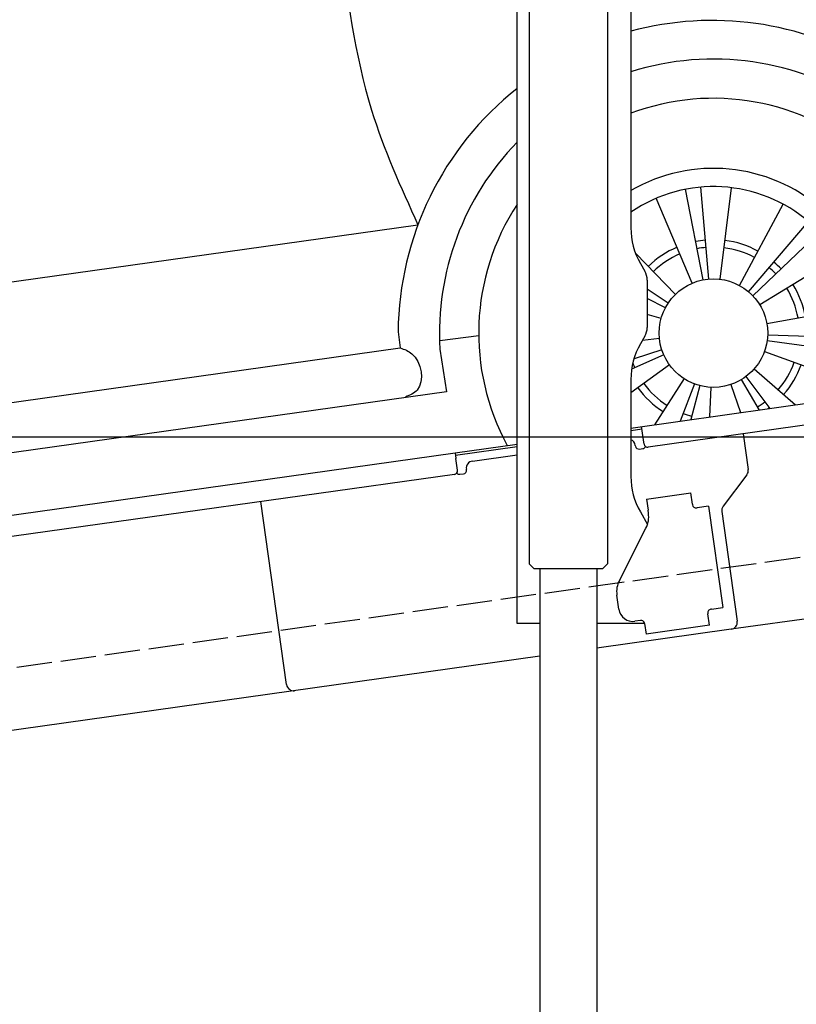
# Model space of a CAD drawing. Extents: x -311 to 6440, y -744 to 6224.
# Tile 4 of 7: x 2965 to 4057, y 1052 to 2437. Entities that reach past the tile are written whole.
import ezdxf

# ---------------------------------------------------------------- set-up
doc = ezdxf.new("R2010")
doc.units = 0
doc.header["$LTSCALE"] = 10
doc.header["$MEASUREMENT"] = 0
doc.linetypes.add('GEN3', pattern=[6.25, 5, -1.25])
doc.layers.get('0').update_dxf_attribs({"linetype": 'CONTINUOUS'})
doc.layers.get('DEFPOINTS').update_dxf_attribs({"linetype": 'CONTINUOUS'})
doc.layers.add('3', color=6, linetype='GEN3')
doc.layers.add('CAR', color=1, linetype='CONTINUOUS')
doc.layers.add('AM_0', color=7, linetype='CONTINUOUS', lineweight=30)
doc.layers.add('AM_5', color=3, linetype='CONTINUOUS', lineweight=15)
doc.dimstyles.new('KLAUS_DXF', dxfattribs={"dimscale": 20, "dimtxt": 3.5, "dimasz": 2, "dimexe": 2, "dimexo": 1, "dimgap": 1.5, "dimtad": 1, "dimlfac": 0.1, "dimdsep": 46, "dimtxsty": 'STANDARD', "dimblk": 'DOT', "dimcen": 2, "dimclrd": 256, "dimclre": 256, "dimclrt": 2, "dimadec": 0, "dimazin": 0, "dimtfac": 1, "dimtmove": 2, "dimatfit": 3, "dimfxl": 1, "dimtolj": 1, "dimarcsym": 0})

# ---------------------------------------------------------------- blocks, each defined once
blk = doc.blocks.new('_DOT')
at = {"color": 0, "linetype": 'ByBlock'}
blk.add_line((-0.5, 0), (-1, 0), dxfattribs=at)
at = {"color": 0, "linetype": 'ByBlock', "const_width": 0.5}
blk.add_lwpolyline([(-0.25, 0, 1), (0.25, 0, 1)], format="xyb", close=True, dxfattribs=at)
blk = doc.blocks.new('*D8')
at = {"layer": 'AM_5', "lineweight": -2, "transparency": 16777216}
for p, q in [((5479.5, 1850), (-240.5, 1850)), ((-200.5, -160), (-200.5, 1810)), ((179.5, -200), (-240.5, -200))]:
    blk.add_line(p, q, dxfattribs=at)
at = {"layer": 'DEFPOINTS', "color": 0, "transparency": 16777216}
for p in [(-200.5, 1850), (5499.5, 1850), (199.5, -200)]:
    blk.add_point(p, dxfattribs=at)
at = {"layer": 'AM_5', "lineweight": -2, "transparency": 16777216, "xscale": 40, "yscale": 40, "zscale": 40}
for p, rotation in [((-200.5, 1850), 90), ((-200.5, -200), 270)]:
    blk.add_blockref('_DOT', p, dxfattribs=dict(at, rotation=rotation))
at = {"layer": 'AM_5', "color": 2, "transparency": 16777216, "insert": (-265.5, 825), "char_height": 70, "attachment_point": 5, "rotation": 90}
blk.add_mtext('\\A1;205', dxfattribs=at)
blk = doc.blocks.new('*D9')
at = {"layer": 'AM_5', "lineweight": -2, "transparency": 16777216}
for p, q in [((179.5, 2850), (-240.5, 2850)), ((-200.5, 1890), (-200.5, 2810)), ((5479.5, 1850), (-240.5, 1850))]:
    blk.add_line(p, q, dxfattribs=at)
at = {"layer": 'DEFPOINTS', "color": 0, "transparency": 16777216}
for p in [(-200.5, 2850), (199.5, 2850), (5499.5, 1850)]:
    blk.add_point(p, dxfattribs=at)
at = {"layer": 'AM_5', "lineweight": -2, "transparency": 16777216, "xscale": 40, "yscale": 40, "zscale": 40}
for p, rotation in [((-200.5, 2850), 90), ((-200.5, 1850), 270)]:
    blk.add_blockref('_DOT', p, dxfattribs=dict(at, rotation=rotation))
at = {"layer": 'AM_5', "color": 2, "transparency": 16777216, "insert": (-265.5, 2350), "char_height": 70, "attachment_point": 5, "rotation": 90}
blk.add_mtext('\\A1;100', dxfattribs=at)
blk = doc.blocks.new('Car Van')
at = {"layer": 'CAR'}
for p, q in [((23659.9, 4202.7), (23635.1, 4330.1)), ((23667.8, 4203.8), (23656.5, 4333.1)), ((23683.7, 4203.6), (23699.6, 4332.3)), ((23644.6, 4198.1), (23593.9, 4317.5)), ((23710.8, 4194.9), (23772.5, 4309)), ((21307.1, 4005.8), (23258.8, 4280)), ((23723.9, 4185.9), (23808.1, 4284.7)), ((23729.7, 4180.4), (23823.7, 4269.9)), ((23621, 4182.3), (23565, 4239.5)), ((23739.4, 4167.8), (23850, 4235.7)), ((23610.9, 4170), (23581.2, 4189.7)), ((23606.8, 4163.2), (23581.2, 4176.5)), ((23749.5, 4141.3), (23877.3, 4164.1)), ((23601, 4148.3), (23581.2, 4153.8)), ((23230.9, 4129.7), (23233.9, 4106.9)), ((23289.4, 4117.2), (23344.3, 4124.3)), ((23598.6, 4120.1), (23574.6, 4117.6)), ((23750, 4117.4), (23878.5, 4099.7)), ((23750.7, 4125.4), (23880.4, 4121.2)), ((21377.3, 3846.1), (23233.9, 4106.9)), ((23289.8, 4105.3), (23298.9, 4045.4)), ((23601.8, 4104.4), (23562.7, 4091.8)), ((23746.2, 4101.9), (23868.2, 4057.9)), ((23604.7, 4097), (23559.3, 4076.9)), ((23612.6, 4083.2), (23558.2, 4043.9)), ((23731.8, 4077.5), (23789.6, 4026.7)), ((23633.2, 4063.7), (23591.6, 3998.9)), ((23713.4, 4062.3), (23738.8, 4019.6)), ((23720, 4066.7), (23753.6, 4021.7)), ((21329.3, 3769.5), (23298.8, 4045.7)), ((23647.5, 4056.5), (23627.6, 4004)), ((23655.1, 4054.1), (23642.5, 4006.1)), ((23670.8, 4051.6), (23668.8, 4009.8)), ((23698.9, 4055.6), (23712.4, 4015.9))]:
    blk.add_line(p, q, dxfattribs=at)
blk.add_circle((23674.4, 4127.8), 76.3, dxfattribs=at)
for centre, radius, start, end in [((23672.7, 4125.7), 441.8, 13.1526, 105.0131), ((23674.7, 4127.6), 385.6, 4.5254, 107.5878), ((23672.7, 4125.7), 441.8, 128.4041, 179.4928), ((23674.4, 4127.8), 330.2, 347.4042, 110.6062), ((23674.7, 4127.6), 385.6, 135.817, 183.3106), ((23674.4, 4127.8), 231.7, 337.9146, 120.1013), ((23674.4, 4127.8), 206, 333.6849, 124.334), ((23674.4, 4127.8), 330.2, 146.7735, 208.5958), ((23674.4, 4127.8), 131.2, 95, 101), ((23674.4, 4127.8), 131.2, 61.5714, 83), ((23674.4, 4127.8), 131.2, 113, 134.4286), ((23674.4, 4127.8), 120.9, 113, 134.4286), ((23674.4, 4127.8), 120.9, 95, 101), ((23674.4, 4127.8), 120.9, 61.5714, 83), ((23674.4, 4127.8), 131.2, 43.5714, 49.5714), ((23674.4, 4127.8), 120.9, 43.5714, 49.5714), ((23674.4, 4127.8), 131.2, 10.1429, 31.5714), ((23674.4, 4127.8), 120.9, 10.1429, 31.5714), ((23674.4, 4127.8), 120.9, 200.2869, 203.8571), ((23674.4, 4127.8), 120.9, 318.7143, 340.1429), ((23674.4, 4127.8), 131.2, 318.7143, 340.1429), ((23674.4, 4127.8), 131.2, 215.8571, 237.2857), ((23674.4, 4127.8), 120.9, 215.8571, 237.2857), ((23674.4, 4127.8), 120.9, 300.7143, 306.7143), ((23674.4, 4127.8), 131.2, 305.7514, 306.7143), ((23674.4, 4127.8), 120.9, 249.2857, 255.2857)]:
    blk.add_arc(centre, radius, start, end, dxfattribs=at)
for points, knots in [([(23148.9, 4684.5), (23159.1, 4602), (23176.5, 4461.6), (23234.7, 4333.1), (23258.8, 4280)], [0, 0, 0, 0, 247.415276, 421.193245, 421.193245, 421.193245, 421.193245]), ([(23233.9, 4106.9), (23239.7, 4104.9), (23261.9, 4096.9), (23270.5, 4049.9), (23247.5, 4040.5), (23241.2, 4037.9)], [0, 0, 0, 0, 18.368574, 69.941809, 89.171871, 89.171871, 89.171871, 89.171871])]:
    blk.add_open_spline(points, degree=3, knots=knots, dxfattribs=at)

msp = doc.modelspace()

# ---------------------------------------------------------------- linework, layer by layer
for p, q in [((3824.715, 3602.64), (3824.715, 2144.272)), ((3791.705, 3577.911), (3791.812, 1671.652)), ((3664.715, 1587.64), (3664.715, 3357.64)), ((3681.717, 3357.64), (3681.812, 1671.629)), ((3838.112, 2094.272), (3844.366, 2083.441)), ((3847.715, 2070.941), (3847.715, 2004.338)), ((3824.715, 1862.792), (5191.605, 2054.896)), ((5190.829, 2024.492), (3849.015, 1835.912)), ((3844.366, 1991.838), (3838.112, 1981.008)), ((3824.715, 1931.008), (3824.715, 1794.697)), ((3840.446, 1860.963), (3824.715, 1858.753)), ((3843.368, 1840.168), (3839.889, 1864.925)), ((3982.702, 1854.701), (3989.78, 1804.338)), ((959.991, 1460.181), (3577.468, 1828.044)), ((3577.468, 1828.044), (3664.715, 1840.305)), ((3577.468, 1828.044), (3578.581, 1820.121)), ((3664.715, 1836.266), (3578.025, 1824.083)), ((3830.99, 1838.428), (3831.129, 1837.438)), ((3836.776, 1833.182), (3841.728, 1833.878)), ((3580.947, 1803.287), (3578.581, 1820.121)), ((3601.836, 1816.321), (3664.715, 1825.158)), ((3593.465, 1804.036), (3593.326, 1805.027)), ((3576.692, 1797.64), (959.991, 1429.886)), ((3584.258, 1797.693), (3589.209, 1798.389)), ((3987.863, 1796.928), (3954.55, 1752.719)), ((3340.553, 1501.897), (3304.368, 1759.367)), ((3340.553, 1501.897), (3304.368, 1759.367)), ((3846.658, 1762.873), (3909.044, 1771.641)), ((3846.658, 1762.873), (3848.884, 1747.029)), ((3911.271, 1755.797), (3909.044, 1771.641)), ((3849.474, 1742.83), (3848.884, 1747.029)), ((3911.271, 1755.797), (3911.41, 1754.807)), ((3917.058, 1750.551), (3918.048, 1750.69)), ((3933.892, 1752.917), (3918.048, 1750.69)), ((3933.892, 1752.917), (3953.933, 1610.319)), ((3952.633, 1745.309), (3974.325, 1590.968)), ((5149.184, 1745.986), (3965.814, 1579.674)), ((3838.112, 1744.697), (3848.154, 1727.305)), ((3808.53, 1648.529), (3846, 1722.069)), ((3688.804, 1664.638), (3681.803, 1671.637)), ((3784.804, 1664.643), (3688.804, 1664.638)), ((3696.812, 1664.638), (3696.914, -151.389)), ((3776.812, 1664.643), (3776.911, -151.332)), ((3784.804, 1664.643), (3791.812, 1671.652)), ((3807.839, 1607.963), (3805.056, 1627.769)), ((3938.089, 1608.092), (3937.099, 1607.953)), ((3938.089, 1608.092), (3953.933, 1610.319)), ((3932.843, 1602.305), (3932.982, 1601.315)), ((3935.209, 1585.471), (3932.982, 1601.315)), ((3696.808, 1587.64), (3664.715, 1587.64)), ((3844.02, 1587.64), (3776.808, 1587.64)), ((3965.814, 1579.674), (3776.81, 1553.111)), ((3838.35, 1592.055), (3830.428, 1590.941)), ((3843.997, 1587.799), (3846.085, 1572.945)), ((3935.209, 1585.471), (3846.085, 1572.945)), ((3696.811, 1541.868), (959.991, 1157.233))]:
    msp.add_line(p, q)
msp.add_polyline3d([(3843.994, 1587.803, 0), (3843.994, 1587.803, 0), (3843.994, 1587.813, 0), (3843.994, 1587.823, 0), (3843.994, 1587.833, 0), (3843.994, 1587.833, 0), (3843.994, 1587.843, 0), (3843.994, 1587.853, 0), (3843.984, 1587.863, 0), (3843.984, 1587.863, 0), (3843.984, 1587.873, 0), (3843.984, 1587.883, 0), (3843.984, 1587.893, 0), (3843.984, 1587.903, 0), (3843.984, 1587.903, 0), (3843.984, 1587.913, 0), (3843.974, 1587.923, 0), (3843.974, 1587.933, 0), (3843.974, 1587.933, 0), (3843.974, 1587.943, 0), (3843.974, 1587.953, 0), (3843.974, 1587.963, 0), (3843.974, 1587.963, 0), (3843.974, 1587.973, 0), (3843.964, 1587.983, 0), (3843.964, 1587.993, 0), (3843.964, 1588.003, 0), (3843.964, 1588.003, 0), (3843.964, 1588.013, 0), (3843.964, 1588.023, 0), (3843.964, 1588.033, 0), (3843.954, 1588.033, 0), (3843.954, 1588.043, 0), (3843.954, 1588.053, 0), (3843.954, 1588.063, 0), (3843.954, 1588.063, 0), (3843.954, 1588.073, 0), (3843.944, 1588.083, 0), (3843.944, 1588.093, 0), (3843.944, 1588.103, 0), (3843.944, 1588.103, 0), (3843.944, 1588.113, 0), (3843.944, 1588.123, 0), (3843.944, 1588.133, 0), (3843.934, 1588.133, 0), (3843.934, 1588.143, 0), (3843.934, 1588.153, 0), (3843.934, 1588.163, 0), (3843.934, 1588.163, 0), (3843.934, 1588.173, 0), (3843.924, 1588.183, 0), (3843.924, 1588.193, 0), (3843.924, 1588.203, 0), (3843.924, 1588.203, 0), (3843.924, 1588.213, 0), (3843.924, 1588.223, 0), (3843.914, 1588.233, 0), (3843.914, 1588.233, 0), (3843.914, 1588.243, 0), (3843.914, 1588.253, 0), (3843.914, 1588.263, 0), (3843.904, 1588.273, 0), (3843.904, 1588.273, 0), (3843.904, 1588.283, 0), (3843.904, 1588.293, 0), (3843.904, 1588.303, 0), (3843.894, 1588.303, 0), (3843.894, 1588.313, 0), (3843.894, 1588.323, 0), (3843.894, 1588.333, 0), (3843.894, 1588.333, 0), (3843.894, 1588.343, 0), (3843.884, 1588.353, 0), (3843.884, 1588.363, 0), (3843.884, 1588.373, 0), (3843.884, 1588.373, 0), (3843.884, 1588.383, 0), (3843.874, 1588.393, 0), (3843.874, 1588.403, 0), (3843.874, 1588.403, 0), (3843.874, 1588.413, 0), (3843.864, 1588.423, 0), (3843.864, 1588.433, 0), (3843.864, 1588.433, 0), (3843.864, 1588.443, 0), (3843.864, 1588.453, 0), (3843.854, 1588.463, 0), (3843.854, 1588.473, 0), (3843.854, 1588.473, 0), (3843.854, 1588.483, 0), (3843.854, 1588.493, 0), (3843.844, 1588.503, 0), (3843.844, 1588.503, 0), (3843.844, 1588.513, 0), (3843.844, 1588.523, 0), (3843.834, 1588.533, 0), (3843.834, 1588.533, 0), (3843.834, 1588.543, 0), (3843.834, 1588.553, 0), (3843.824, 1588.563, 0), (3843.824, 1588.573, 0), (3843.824, 1588.573, 0), (3843.824, 1588.583, 0), (3843.824, 1588.593, 0), (3843.814, 1588.603, 0), (3843.814, 1588.603, 0), (3843.814, 1588.613, 0), (3843.814, 1588.623, 0), (3843.804, 1588.633, 0), (3843.804, 1588.633, 0), (3843.804, 1588.643, 0), (3843.804, 1588.653, 0), (3843.794, 1588.663, 0), (3843.794, 1588.673, 0), (3843.794, 1588.673, 0), (3843.794, 1588.683, 0), (3843.784, 1588.693, 0), (3843.784, 1588.703, 0), (3843.784, 1588.703, 0), (3843.784, 1588.713, 0), (3843.774, 1588.723, 0), (3843.774, 1588.733, 0), (3843.774, 1588.733, 0), (3843.764, 1588.743, 0), (3843.764, 1588.753, 0), (3843.764, 1588.763, 0), (3843.764, 1588.763, 0), (3843.754, 1588.773, 0)])
for centre, radius, start, end in [((3924.715, 2144.272), 100, 180, 210), ((3822.715, 2070.941), 25, 0, 30), ((3822.715, 2004.338), 25, 330, 0), ((3924.715, 1931.008), 100, 150, 180), ((3821.087, 1837.036), 10, 8, 68.728945), ((3836.08, 1838.134), 5, 188, 278), ((3841.032, 1838.83), 5, 278, 334.763283), ((3848.32, 1840.864), 5, 188, 278), ((3603.228, 1806.418), 10, 98, 188), ((3575.996, 1802.591), 5, 278, 8), ((3588.513, 1803.34), 5, 278, 8), ((3979.877, 1802.946), 10, 323, 8), ((3583.562, 1802.645), 5, 221.236717, 278), ((3924.715, 1794.697), 100, 180, 210), ((3916.362, 1755.503), 5, 188, 278), ((3962.536, 1746.701), 10, 143, 188), ((3814.815, 1737.959), 35, 333, 8), ((3841.831, 1974.245), 320.958, 254.679341, 254.686099), ((3839.715, 1632.64), 35, 153, 188), ((3827.644, 1610.747), 20, 188, 278), ((3937.794, 1603.001), 5, 98, 188), ((3839.046, 1587.103), 5, 19.536959, 98), ((3964.422, 1589.576), 10, 278, 8), ((3350.456, 1503.289), 10, 188, 278), ((3350.456, 1503.289), 10, 188, 278)]:
    msp.add_arc(centre, radius, start, end)
at = {"layer": '3'}
msp.add_line((423.4, 1169.675), (5430.808, 1873.42), dxfattribs=at)

# ---------------------------------------------------------------- block references
at = {"layer": 'AM_0'}
msp.add_blockref('Car Van', (-19733.518, -2131.485), dxfattribs=at)

# ---------------------------------------------------------------- dimensions: what is measured, and where the dimension line sits
at = {"layer": 'AM_5'}
for base, p1, p2, override, picture, middle in [((-200.481, 2850.005), (5499.51, 1850.005), (199.51, 2850.005), {"dimpost": '', "dimtol": 0, "dimlim": 0, "dimtp": 0, "dimtm": 0, "dimtfac": 1, "dimtdec": 2, "dimtolj": 1, "dimtzin": 7}, '*D9', (-265.481, 2350.005)), ((-200.481, 1850.005), (199.51, -199.995), (5499.51, 1850.005), {"dimtol": 0, "dimlim": 0, "dimtp": 0, "dimtm": 0, "dimtfac": 1, "dimtdec": 2, "dimtolj": 1, "dimtzin": 7}, '*D8', (-265.481, 825.005))]:
    dim = msp.add_linear_dim(base=base, p1=p1, p2=p2, angle=90, dimstyle='KLAUS_DXF', override=override, dxfattribs=at)
    dim.commit()
    dim.dimension.update_dxf_attribs({"geometry": picture, "text_midpoint": middle})

doc.saveas('drawing.dxf')
